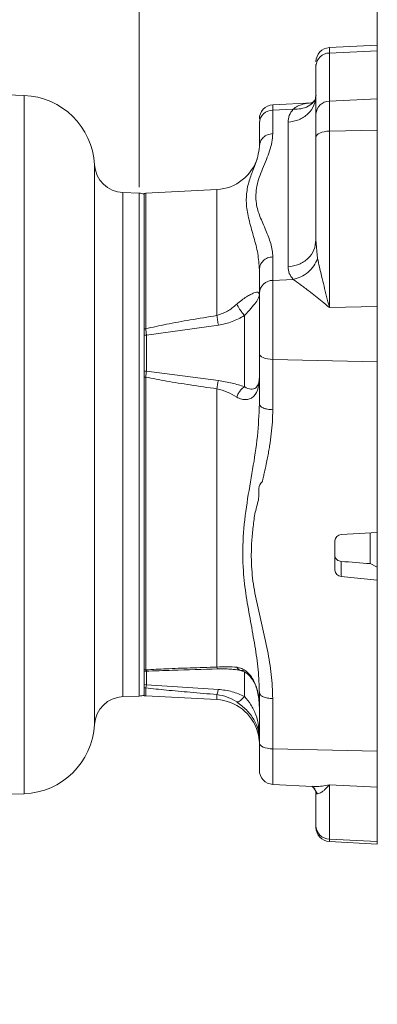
# Model space of a CAD drawing. Header units: inches. Extents: x 0.3 to 33.9, y 0.2 to 21.7.
# Tile 6 of 18: x 12.4 to 15.4, y 5.2 to 13.6. Entities that reach past the tile are written whole.
import ezdxf

# ---------------------------------------------------------------- set-up
doc = ezdxf.new("R2010")
doc.units = ezdxf.units.IN
doc.header["$MEASUREMENT"] = 0
doc.layers.add('SLD-0', color=7, linetype='Continuous', lineweight=15)
doc.styles.add('SLDTEXTSTYLE0', font='TXT', dxfattribs={"width": 0.75})
doc.dimstyles.new('SLDDIMSTYLE0', dxfattribs={"dimtxt": 0.25, "dimasz": 0.13, "dimexe": 0, "dimexo": 0.0625, "dimgap": 0.0625, "dimtad": 0, "dimtih": 1, "dimtoh": 1, "dimrnd": 1e-09, "dimzin": 12, "dimdsep": 46, "dimtxsty": 'SLDTEXTSTYLE0', "dimsah": 1, "dimcen": 0.09, "dimadec": 0, "dimazin": 3, "dimtfac": 1, "dimtofl": 0, "dimtmove": 0, "dimatfit": 3, "dimfxl": 1, "dimfrac": 2, "dimtolj": 1, "dimtzin": 12, "dimarcsym": 0})
doc.dimstyles.new('SLDDIMSTYLE2', dxfattribs={"dimtxt": 0, "dimasz": 0.13, "dimexe": 0, "dimexo": 0.0625, "dimgap": 0, "dimtad": 0, "dimtih": 1, "dimtoh": 1, "dimdec": 0, "dimrnd": 1e-09, "dimzin": 0, "dimdsep": 46, "dimtxsty": 'Standard', "dimsah": 1, "dimcen": 0.09, "dimadec": 0, "dimazin": 0, "dimtfac": 0.13, "dimtdec": 0, "dimtofl": 0, "dimtmove": 0, "dimatfit": 3, "dimfxl": 1, "dimfrac": 2, "dimtolj": 1, "dimtzin": 0, "dimarcsym": 0})

# ---------------------------------------------------------------- blocks, each defined once
blk = doc.blocks.new('_D_8')
at = {"layer": 'SLD-0'}
for p, q in [((13.3825, 12.1594), (13.3825, 14.0317)), ((10.5489, 13.9435), (10.4981, 13.9435)), ((10.4981, 13.9435), (10.4981, 13.5467)), ((11.6918, 13.9435), (11.7426, 13.9435)), ((11.7426, 13.9435), (11.7426, 13.5467)), ((8.8583, 13.9067), (10.4093, 13.9067)), ((13.3825, 13.9067), (11.8315, 13.9067)), ((10.4981, 13.5467), (10.5489, 13.5467)), ((11.7426, 13.5467), (11.6918, 13.5467))]:
    blk.add_line(p, q, dxfattribs=at)
for points in [[(8.8583, 13.9067), (8.9883, 13.8867), (8.9883, 13.9267)], [(13.3825, 13.9067), (13.2525, 13.9267), (13.2525, 13.8867)]]:
    blk.add_solid(points, dxfattribs=at)
at = {"layer": 'SLD-0', "char_height": 0.25, "attachment_point": 1, "style": 'SLDTEXTSTYLE0'}
for s, insert in [('4.52', (10.6955, 14.3166, -0.8581)), ('114.91', (10.6124, 13.8689, -0.8581))]:
    blk.add_mtext(s, dxfattribs=dict(at, insert=insert))
blk = doc.blocks.new('_D_9')
at = {"layer": 'SLD-0'}
for p, q in [((15.4013, 13.3655), (15.4013, 15.2266)), ((8.8583, 15.1016), (11.4187, 15.1016)), ((11.5583, 15.1384), (11.5075, 15.1384)), ((11.5075, 15.1384), (11.5075, 14.7415)), ((12.7012, 15.1384), (12.752, 15.1384)), ((12.752, 15.1384), (12.752, 14.7415)), ((15.4013, 15.1016), (12.8409, 15.1016)), ((11.5075, 14.7415), (11.5583, 14.7415)), ((12.752, 14.7415), (12.7012, 14.7415))]:
    blk.add_line(p, q, dxfattribs=at)
for points in [[(8.8583, 15.1016), (8.9883, 15.0816), (8.9883, 15.1216)], [(15.4013, 15.1016), (15.2713, 15.1216), (15.2713, 15.0816)]]:
    blk.add_solid(points, dxfattribs=at)
at = {"layer": 'SLD-0', "char_height": 0.25, "attachment_point": 1, "style": 'SLDTEXTSTYLE0'}
for s, insert in [('6.54', (11.705, 15.5114, -0.8581)), ('166.19', (11.6218, 15.0638, -0.8581))]:
    blk.add_mtext(s, dxfattribs=dict(at, insert=insert))

msp = doc.modelspace()

# ---------------------------------------------------------------- linework, layer by layer
at = {"color": 7, "linetype": 'Continuous', "lineweight": 15}
for p, q in [((15.4013, 13.3635), (14.995, 13.3422)), ((15.4013, 13.3155), (15.4013, 13.3635)), ((14.995, 13.296), (15.4013, 13.3155)), ((14.995, 13.296), (14.995, 12.8887)), ((15.4013, 12.9082), (15.4013, 13.3155)), ((14.8813, 13.2206), (14.8813, 13.2208)), ((14.8813, 13.2004), (14.8813, 13.1866)), ((14.8813, 13.1866), (14.8813, 12.7793)), ((12.4069, 12.9364), (8.8583, 13.0604)), ((14.8506, 12.8746), (14.515, 12.857)), ((14.995, 12.8887), (15.4013, 12.9082)), ((14.995, 12.8887), (14.995, 12.6346)), ((15.4013, 12.6439), (15.4013, 12.9082)), ((14.515, 12.813), (14.6874, 12.8213)), ((14.515, 12.813), (14.515, 12.6137)), ((14.4013, 12.7154), (14.4013, 12.7036)), ((14.4013, 12.5043), (14.4013, 12.7036)), ((14.6444, 11.4859), (14.6444, 12.7108)), ((14.995, 12.6346), (15.4013, 12.6439)), ((14.995, 12.6346), (14.995, 11.1402)), ((15.4013, 11.1495), (15.4013, 12.6439)), ((14.8813, 12.5824), (14.8813, 11.7139)), ((13.3825, 12.1094), (13.2453, 12.1142)), ((13.4263, 12.1065), (13.4263, 10.9613)), ((14.0412, 12.1399), (13.4381, 12.1083)), ((14.8813, 11.7139), (14.8952, 11.5565)), ((14.515, 11.5706), (14.515, 11.3713)), ((14.4013, 11.2619), (14.4013, 11.4611)), ((14.6874, 11.3795), (14.515, 11.3713)), ((14.515, 11.3713), (14.515, 10.7014)), ((14.995, 11.1402), (15.4013, 11.1495)), ((15.4013, 10.6825), (15.4013, 11.1495)), ((14.275, 11.073), (14.275, 10.47)), ((13.4381, 10.9621), (13.4263, 10.9613)), ((13.4263, 10.9613), (13.4263, 10.5475)), ((13.4444, 10.906), (14.0537, 10.9918)), ((13.4444, 10.906), (13.4263, 10.906)), ((13.4444, 10.6024), (13.4444, 10.906)), ((14.4013, 10.7502), (14.4013, 10.3244)), ((15.4013, 10.6825), (14.515, 10.7014)), ((14.515, 10.7014), (14.515, 10.2756)), ((15.4013, 9.2363), (15.4013, 10.6825)), ((13.4444, 10.6024), (13.4263, 10.6011)), ((14.0537, 10.5229), (13.4444, 10.6023)), ((13.4381, 10.5519), (13.4263, 10.5514)), ((13.4263, 10.5514), (13.4263, 8.0752)), ((13.4381, 8.0735), (13.4381, 10.5519)), ((14.0412, 8.0967), (14.0412, 10.4533)), ((15.096, 9.2184), (15.4013, 9.2363)), ((15.3413, 9.2328), (15.3413, 8.9697)), ((15.4013, 8.9412), (15.4013, 9.2363)), ((15.0413, 8.9183), (15.0413, 9.165)), ((15.096, 8.8626), (15.096, 8.9914)), ((15.3413, 8.9727), (15.4013, 8.9435)), ((15.4013, 8.9435), (15.4013, 8.8317)), ((15.4013, 8.8317), (15.096, 8.8626)), ((15.4013, 7.3855), (15.4013, 8.8317)), ((13.4381, 8.0735), (13.4263, 8.0752)), ((13.4444, 8.0608), (13.4263, 8.0626)), ((13.4263, 8.0626), (13.4263, 7.9215)), ((13.4428, 8.0623), (13.4444, 8.0608)), ((13.4444, 8.0608), (13.4444, 8.0608)), ((13.4444, 7.947), (13.4263, 7.9483)), ((13.4381, 7.9198), (13.4263, 7.9215)), ((13.4263, 7.9215), (13.4263, 7.8542)), ((14.0537, 7.9079), (13.4444, 7.9469)), ((13.2453, 7.8465), (13.3825, 7.8513)), ((13.4381, 7.8524), (14.0412, 7.8208)), ((14.4013, 7.879), (14.4013, 7.4532)), ((14.515, 7.8302), (14.515, 7.4044)), ((14.515, 7.4044), (15.4013, 7.3855)), ((15.4013, 7.0789), (15.4013, 7.3855)), ((14.515, 7.1037), (14.8506, 7.0861)), ((14.995, 7.0994), (15.4013, 7.0789)), ((14.995, 7.0994), (14.995, 6.6394)), ((10.91, 6.972), (12.4069, 7.0243)), ((14.8484, 7.0858), (14.8656, 7.0723)), ((14.8842, 7.0223), (14.8813, 7.0219)), ((14.8813, 7.0219), (14.8813, 6.7545)), ((15.4013, 6.6189), (15.4013, 7.0789)), ((14.995, 6.6394), (15.4013, 6.6189)), ((14.995, 6.6185), (15.4013, 6.5973)), ((15.4013, 6.5973), (15.4013, 6.6189))]:
    msp.add_line(p, q, dxfattribs=at)
at = {"color": 8, "linetype": 'Continuous', "lineweight": 15}
for p, q in [((14.995, 13.3422), (14.995, 13.296)), ((12.4069, 12.9364), (12.4069, 9.9804)), ((14.515, 12.857), (14.515, 12.813)), ((13.0044, 12.3505), (13.0044, 7.6102)), ((13.2453, 9.9804), (13.2453, 12.1142)), ((13.3825, 12.1094), (13.3825, 9.9804)), ((13.4381, 10.9622), (13.4381, 12.1083)), ((14.0412, 11.0733), (14.0412, 12.1399)), ((12.4069, 9.9804), (12.4069, 7.0243)), ((13.2453, 7.8465), (13.2453, 9.9804)), ((13.3825, 9.9804), (13.3825, 7.8513)), ((13.4444, 7.947), (13.4444, 8.0608)), ((14.275, 8.0604), (14.275, 7.8466)), ((13.4381, 7.8524), (13.4381, 7.9198)), ((14.0412, 7.8208), (14.0412, 7.8643)), ((14.515, 7.4044), (14.515, 7.1037)), ((14.8645, 7.0725), (14.8952, 7.0239)), ((14.8952, 7.0239), (14.8842, 7.0223)), ((14.995, 6.6394), (14.995, 6.6185))]:
    msp.add_line(p, q, dxfattribs=at)
at = {"color": 7, "linetype": 'Continuous', "lineweight": 15, "flags": 128}
for points in [[(14.8813, 12.5824), (14.8834, 12.5923), (14.8898, 12.6018), (14.9002, 12.6106), (14.9142, 12.6184), (14.9314, 12.6249), (14.951, 12.6299), (14.9725, 12.6332), (14.995, 12.6346)], [(14.515, 10.7014), (14.4925, 10.7028), (14.471, 10.7058), (14.4514, 10.7105), (14.4342, 10.7166), (14.4202, 10.7239), (14.4098, 10.7321), (14.4034, 10.741), (14.4013, 10.7502)], [(14.4013, 7.4532), (14.4034, 7.444), (14.4098, 7.4351), (14.4202, 7.4268), (14.4342, 7.4195), (14.4514, 7.4135), (14.471, 7.4088), (14.4925, 7.4057), (14.515, 7.4044)]]:
    msp.add_lwpolyline(points, dxfattribs=at)
at = {"color": 7, "linetype": 'Continuous', "lineweight": 15}
for centre, radius, start, end in [((15.0013, 13.2223), 0.12, 93, 180), ((14.9957, 13.1815), 0.1145, 90.34212, 177.46393), ((12.3853, 12.3168), 0.62, 3.11173, 88), ((14.5213, 12.7372), 0.12, 93, 180), ((14.9957, 12.7742), 0.1145, 90.34212, 177.46393), ((14.5157, 12.6985), 0.1145, 90.34234, 177.46401), ((13.254, 12.364), 0.25, 183.11173, 268), ((14.0213, 12.5194), 0.38, 273, 343.70234), ((13.3783, 11.9895), 0.12, 66.42182, 88), ((13.4413, 12.0484), 0.06, 93, 104.47751), ((14.5157, 11.2568), 0.1145, 90.34243, 177.46393), ((13.254, 7.5967), 0.25, 92, 176.88827), ((13.3783, 7.9712), 0.12, 272, 293.57818), ((13.4413, 7.9123), 0.06, 255.52249, 267), ((14.0213, 7.4413), 0.38, 16.29076, 87), ((12.3853, 7.6439), 0.62, 272, 356.88827), ((14.5213, 7.2235), 0.12, 180, 267), ((14.9987, 6.7568), 0.1174, 181.08712, 268.19867), ((15.0013, 6.7384), 0.12, 180, 267)]:
    msp.add_arc(centre, radius, start, end, dxfattribs=at)
for centre, major_axis, ratio, start_param, end_param in [((15.1013, 9.1637), (0.0596, -0.0076), 0.910839, 1.773187, 3.256717), ((12.8696, 9.9804), (22.8714, -1.8298), 0.035405, 4.812723, 4.823502), ((15.1013, 8.9171), (0.0596, -0.0076), 0.910839, 3.256717, 4.740247)]:
    msp.add_ellipse(centre, major_axis=major_axis, ratio=ratio, start_param=start_param, end_param=end_param, dxfattribs=at)
for points, knots in [([(14.6444, 12.7108), (14.6758, 12.7156), (14.7387, 12.725), (14.8166, 12.7783), (14.8708, 12.8521), (14.8778, 12.9099), (14.8813, 12.9389)], [0, 0, 0, 0, 0.25, 0.5, 0.75, 1, 1, 1, 1]), ([(14.8815, 12.9385), (14.8798, 12.9261), (14.8767, 12.9024), (14.869, 12.8928), (14.8654, 12.8882)], [0, 0, 0, 0, 0.5212143, 1, 1, 1, 1]), ([(14.8656, 12.8885), (14.8592, 12.8826), (14.8473, 12.8719), (14.8364, 12.8706), (14.8378, 12.8715), (14.838, 12.8717)], [0, 0, 0, 0, 0.491773, 0.907157, 1, 1, 1, 1]), ([(14.6444, 12.7108), (14.6461, 12.7298), (14.6494, 12.7668), (14.6749, 12.8034), (14.6874, 12.8213)], [0, 0, 0, 0, 0.5110099, 1, 1, 1, 1]), ([(14.8813, 12.7793), (14.8813, 12.7685), (14.8813, 12.7467), (14.8813, 12.7002), (14.8813, 12.6457), (14.8813, 12.6034), (14.8813, 12.5824)], [0, 0, 0, 0, 0.248075, 0.5, 0.751925, 1, 1, 1, 1]), ([(14.515, 12.6137), (14.5134, 12.5893), (14.5103, 12.5406), (14.4896, 12.4677), (14.4615, 12.3932), (14.4297, 12.3187), (14.3984, 12.2431), (14.3787, 12.1692), (14.3703, 12.0951), (14.3738, 12.0271), (14.3865, 11.9661), (14.4067, 11.9111), (14.431, 11.8537), (14.4562, 11.7962), (14.4796, 11.739), (14.4982, 11.684), (14.512, 11.6278), (14.514, 11.5897), (14.515, 11.5706)], [0, 0, 0, 0, 0.069493, 0.138718, 0.206223, 0.281043, 0.350236, 0.420738, 0.490363, 0.560676, 0.615215, 0.666675, 0.722248, 0.784547, 0.836805, 0.890996, 0.945429, 1, 1, 1, 1]), ([(14.515, 12.6137), (14.4999, 12.6115), (14.4697, 12.607), (14.4323, 12.5814), (14.4063, 12.5459), (14.403, 12.5182), (14.4013, 12.5043)], [0, 0, 0, 0, 0.249998, 0.499999, 0.749999, 1, 1, 1, 1]), ([(14.4013, 11.4611), (14.3981, 11.5073), (14.3917, 11.6013), (14.355, 11.7371), (14.3155, 11.8695), (14.2889, 11.9985), (14.2904, 12.1191), (14.3175, 12.2275), (14.3565, 12.3279), (14.3921, 12.4197), (14.3982, 12.4765), (14.4013, 12.5043)], [0, 0, 0, 0, 0.107005, 0.218156, 0.331689, 0.445574, 0.561865, 0.674876, 0.785608, 0.89487, 1, 1, 1, 1]), ([(14.6444, 11.4859), (14.6758, 11.4906), (14.7387, 11.5), (14.8166, 11.5533), (14.8708, 11.6271), (14.8778, 11.685), (14.8813, 11.7139)], [0, 0, 0, 0, 0.25, 0.5, 0.75, 1, 1, 1, 1]), ([(14.4013, 11.4611), (14.403, 11.475), (14.4063, 11.5028), (14.4323, 11.5382), (14.4697, 11.5638), (14.4999, 11.5683), (14.515, 11.5706)], [0, 0, 0, 0, 0.250001, 0.500001, 0.750002, 1, 1, 1, 1]), ([(14.8952, 11.5565), (14.8854, 11.5351), (14.8658, 11.4923), (14.8157, 11.4389), (14.7552, 11.3981), (14.71, 11.3857), (14.6874, 11.3796)], [0, 0, 0, 0, 0.250038, 0.499973, 0.749922, 1, 1, 1, 1]), ([(14.8952, 11.5566), (14.9001, 11.5329), (14.9101, 11.4844), (14.9288, 11.4059), (14.9492, 11.3227), (14.9715, 11.234), (14.987, 11.1722), (14.995, 11.1402)], [0, 0, 0, 0, 0.1854104, 0.3796786, 0.5800332, 0.7824813, 1, 1, 1, 1]), ([(14.6874, 11.3795), (14.6749, 11.3963), (14.6494, 11.4304), (14.6461, 11.4671), (14.6444, 11.4859)], [0, 0, 0, 0, 0.48899, 1, 1, 1, 1]), ([(14.995, 11.1402), (14.9741, 11.158), (14.9344, 11.192), (14.877, 11.2381), (14.8144, 11.2865), (14.7468, 11.3364), (14.7069, 11.3654), (14.6874, 11.3795)], [0, 0, 0, 0, 0.18386, 0.350178, 0.514194, 0.761897, 1, 1, 1, 1]), ([(14.2093, 11.1692), (14.2235, 11.1812), (14.2514, 11.2048), (14.2921, 11.2319), (14.3276, 11.2523), (14.3661, 11.2699), (14.3964, 11.2754), (14.3996, 11.258), (14.4013, 11.2491)], [0, 0, 0, 0, 0.124656, 0.244916, 0.360851, 0.485732, 0.736129, 1, 1, 1, 1]), ([(14.4013, 11.2619), (14.4013, 11.2511), (14.4013, 11.2289), (14.4013, 11.1798), (14.4013, 11.1189), (14.4013, 11.0476), (14.4013, 10.9705), (14.4013, 10.8926), (14.4013, 10.8178), (14.4013, 10.7723), (14.4013, 10.7502)], [0, 0, 0, 0, 0.116516, 0.240011, 0.368641, 0.5, 0.631359, 0.759989, 0.883484, 1, 1, 1, 1]), ([(14.4013, 11.2491), (14.4003, 11.2425), (14.3984, 11.2301), (14.3755, 11.1879), (14.3333, 11.1373), (14.294, 11.094), (14.275, 11.073)], [0, 0, 0, 0, 0.2883763, 0.5456608, 0.7797273, 1, 1, 1, 1]), ([(14.2093, 11.1692), (14.184, 11.1474), (14.1342, 11.1045), (14.0718, 11.0836), (14.0412, 11.0733)], [0, 0, 0, 0, 0.507862, 1, 1, 1, 1]), ([(14.275, 11.073), (14.2679, 11.0819), (14.2538, 11.0997), (14.2295, 11.1343), (14.217, 11.156), (14.2093, 11.1692)], [0, 0, 0, 0, 0.2806773, 0.5612246, 1, 1, 1, 1]), ([(13.4381, 10.9622), (13.4964, 10.9747), (13.6213, 11.0016), (13.8225, 11.0381), (13.9655, 11.0611), (14.0412, 11.0733)], [0, 0, 0, 0, 0.2918471, 0.6251142, 1, 1, 1, 1]), ([(14.0412, 11.0733), (14.0433, 11.0604), (14.0474, 11.0346), (14.0516, 11.0061), (14.0537, 10.9918)], [0, 0, 0, 0, 0.5, 1, 1, 1, 1]), ([(14.0537, 10.9918), (14.0935, 10.9999), (14.1716, 11.0157), (14.241, 11.0541), (14.275, 11.073)], [0, 0, 0, 0, 0.509364, 1, 1, 1, 1]), ([(13.4263, 10.9612), (13.4263, 10.9552), (13.4263, 10.9435), (13.4263, 10.9247), (13.4263, 10.9123), (13.4263, 10.906)], [0, 0, 0, 0, 0.3498784, 0.6710516, 1, 1, 1, 1]), ([(13.4381, 10.9621), (13.4392, 10.9531), (13.4413, 10.9353), (13.4434, 10.9158), (13.4444, 10.906)], [0, 0, 0, 0, 0.501901, 1, 1, 1, 1]), ([(13.4263, 10.6011), (13.4263, 10.5959), (13.4263, 10.5861), (13.4263, 10.5692), (13.4263, 10.5574), (13.4263, 10.5514)], [0, 0, 0, 0, 0.350014, 0.67112, 1, 1, 1, 1]), ([(13.4444, 10.6023), (13.4434, 10.5948), (13.4413, 10.5797), (13.4392, 10.5612), (13.4381, 10.5519)], [0, 0, 0, 0, 0.498098, 1, 1, 1, 1]), ([(14.0412, 10.4533), (13.9655, 10.4639), (13.8225, 10.484), (13.6213, 10.5163), (13.4964, 10.5405), (13.4381, 10.5519)], [0, 0, 0, 0, 0.374884, 0.708151, 1, 1, 1, 1]), ([(14.0412, 10.4533), (14.0433, 10.467), (14.0474, 10.4942), (14.0516, 10.5133), (14.0537, 10.5229)], [0, 0, 0, 0, 0.5, 1, 1, 1, 1]), ([(14.275, 10.47), (14.2408, 10.4812), (14.1715, 10.5038), (14.0934, 10.5164), (14.0537, 10.5229)], [0, 0, 0, 0, 0.492475, 1, 1, 1, 1]), ([(14.4013, 10.5548), (14.3996, 10.5218), (14.3964, 10.4576), (14.366, 10.3976), (14.3275, 10.369), (14.2921, 10.3594), (14.2514, 10.3621), (14.2235, 10.3757), (14.2093, 10.3826)], [0, 0, 0, 0, 0.264292, 0.514646, 0.639427, 0.755184, 0.875411, 1, 1, 1, 1]), ([(14.3891, 10.4871), (14.3909, 10.4896), (14.4021, 10.5042), (14.4017, 10.5318), (14.4013, 10.5548)], [0, 0, 0, 0, 0.166315, 1, 1, 1, 1]), ([(14.2093, 10.3826), (14.1839, 10.3976), (14.1341, 10.4271), (14.0717, 10.4447), (14.0412, 10.4533)], [0, 0, 0, 0, 0.509707, 1, 1, 1, 1]), ([(14.2093, 10.3826), (14.2139, 10.3933), (14.2231, 10.4147), (14.2455, 10.448), (14.2638, 10.4617), (14.275, 10.47)], [0, 0, 0, 0, 0.280677, 0.561225, 1, 1, 1, 1]), ([(14.4013, 10.3244), (14.3975, 10.2329), (14.3897, 10.0462), (14.3449, 9.7675), (14.2934, 9.4856), (14.2589, 9.1975), (14.2594, 8.9322), (14.2882, 8.694), (14.3272, 8.4832), (14.3643, 8.2768), (14.3943, 8.076), (14.399, 7.9435), (14.4013, 7.879)], [0, 0, 0, 0, 0.106744, 0.217597, 0.330845, 0.44636, 0.563299, 0.653182, 0.742623, 0.829413, 0.916912, 1, 1, 1, 1]), ([(14.515, 10.2756), (14.5143, 10.2418), (14.513, 10.1738), (14.5032, 10.0712), (14.4914, 9.9868), (14.4799, 9.9194), (14.4704, 9.8687), (14.4587, 9.8112), (14.4469, 9.7575), (14.4371, 9.7145), (14.4316, 9.6906), (14.4287, 9.6781), (14.4272, 9.6717), (14.4264, 9.6684), (14.426, 9.6668), (14.4258, 9.666), (14.4257, 9.6655), (14.4257, 9.6653), (14.4257, 9.6652), (14.4257, 9.6652), (14.4257, 9.6652), (14.4257, 9.6651), (14.4257, 9.6651), (14.4257, 9.6651), (14.4257, 9.6651), (14.3884, 9.6364), (14.4089, 9.5378), (14.3659, 9.4238), (14.3502, 9.3007), (14.3364, 9.1784), (14.331, 9.0275), (14.3393, 8.8497), (14.3776, 8.6458), (14.4261, 8.4431), (14.4713, 8.2393), (14.5071, 8.0347), (14.5124, 7.8983), (14.515, 7.8302)], [0, 0, 0, 0, 0.041065, 0.082543, 0.125027, 0.144654, 0.165532, 0.187665, 0.215922, 0.23235, 0.24114, 0.245679, 0.247984, 0.249146, 0.249729, 0.250021, 0.250167, 0.25024, 0.250277, 0.250295, 0.250304, 0.250309, 0.250311, 0.250312, 0.250313, 0.250313, 0.302007, 0.350548, 0.400984, 0.451124, 0.500452, 0.584043, 0.666292, 0.750032, 0.834677, 0.917424, 1, 1, 1, 1]), ([(14.515, 10.2756), (14.4999, 10.2766), (14.4697, 10.2786), (14.4323, 10.2901), (14.4063, 10.3059), (14.403, 10.3182), (14.4013, 10.3244)], [0, 0, 0, 0, 0.249998, 0.499999, 0.749999, 1, 1, 1, 1]), ([(15.096, 8.9914), (15.0894, 8.9925), (15.0761, 8.9946), (15.0591, 9.005), (15.0469, 9.0193), (15.0418, 9.0332), (15.0414, 9.0415), (15.0413, 9.044)], [0, 0, 0, 0, 0.226376, 0.452727, 0.679719, 0.907567, 1, 1, 1, 1]), ([(13.4381, 8.0735), (13.4964, 8.0765), (13.6213, 8.0827), (13.8225, 8.0902), (13.9655, 8.0945), (14.0412, 8.0967)], [0, 0, 0, 0, 0.2918471, 0.6251142, 1, 1, 1, 1]), ([(14.2093, 8.0958), (14.184, 8.0977), (14.1342, 8.1013), (14.0718, 8.0983), (14.0412, 8.0967)], [0, 0, 0, 0, 0.5078618, 1, 1, 1, 1]), ([(14.2093, 8.0958), (14.2235, 8.0929), (14.2514, 8.0871), (14.2921, 8.0615), (14.3276, 8.0251), (14.3661, 7.964), (14.3964, 7.8701), (14.3996, 7.7951), (14.4013, 7.7566)], [0, 0, 0, 0, 0.124656, 0.244915, 0.360851, 0.485732, 0.736129, 1, 1, 1, 1]), ([(14.275, 8.0726), (14.2679, 8.07), (14.2538, 8.0647), (14.2295, 8.0694), (14.217, 8.0858), (14.2093, 8.0958)], [0, 0, 0, 0, 0.280677, 0.561224, 1, 1, 1, 1]), ([(13.4263, 8.0752), (13.4263, 8.0725), (13.4263, 8.0674), (13.4263, 8.0632), (13.4263, 8.0629), (13.4263, 8.0627)], [0, 0, 0, 0, 0.3498777, 0.671051, 1, 1, 1, 1]), ([(13.4375, 8.0612), (13.5133, 8.0643), (13.7177, 8.0726), (13.9219, 8.0779), (14.0504, 8.0813)], [0, 0, 0, 0, 0.370653, 1, 1, 1, 1]), ([(14.0504, 8.0813), (14.0723, 8.0815), (14.1134, 8.082), (14.1666, 8.079), (14.2093, 8.0742), (14.2324, 8.0697), (14.2429, 8.0676)], [0, 0, 0, 0, 0.304241, 0.572741, 0.803581, 1, 1, 1, 1]), ([(14.2429, 8.0676), (14.2524, 8.0648), (14.2712, 8.0592), (14.3014, 8.0393), (14.3302, 8.0101), (14.3556, 7.9715), (14.3763, 7.925), (14.3967, 7.853), (14.3994, 7.7956), (14.4013, 7.7566)], [0, 0, 0, 0, 0.113508, 0.226597, 0.34221, 0.462236, 0.587813, 0.719558, 1, 1, 1, 1]), ([(13.4263, 7.9484), (13.4263, 7.9442), (13.4263, 7.9361), (13.4263, 7.9271), (13.4263, 7.9234), (13.4263, 7.9216)], [0, 0, 0, 0, 0.350013, 0.67112, 1, 1, 1, 1]), ([(13.4444, 7.947), (13.4434, 7.9409), (13.4413, 7.9287), (13.4392, 7.9228), (13.4381, 7.9198)], [0, 0, 0, 0, 0.4981049, 1, 1, 1, 1]), ([(14.0412, 7.8643), (13.9654, 7.8706), (13.8224, 7.8825), (13.6212, 7.9008), (13.4964, 7.9137), (13.4381, 7.9198)], [0, 0, 0, 0, 0.375028, 0.708295, 1, 1, 1, 1]), ([(14.0412, 7.8643), (14.0433, 7.8684), (14.0474, 7.8765), (14.0516, 7.8974), (14.0537, 7.9079)], [0, 0, 0, 0, 0.499999, 1, 1, 1, 1]), ([(14.2093, 7.801), (14.1839, 7.8167), (14.1341, 7.8475), (14.0717, 7.8588), (14.0412, 7.8643)], [0, 0, 0, 0, 0.509707, 1, 1, 1, 1]), ([(14.275, 7.8466), (14.2408, 7.8622), (14.1715, 7.8939), (14.0934, 7.9032), (14.0537, 7.9079)], [0, 0, 0, 0, 0.4924749, 1, 1, 1, 1]), ([(14.2093, 7.801), (14.2139, 7.8013), (14.2231, 7.8019), (14.2455, 7.8153), (14.2638, 7.8348), (14.275, 7.8466)], [0, 0, 0, 0, 0.280677, 0.561226, 1, 1, 1, 1]), ([(14.275, 7.8466), (14.2751, 7.8465), (14.2758, 7.8457), (14.2947, 7.8257), (14.334, 7.7779), (14.3756, 7.6912), (14.3984, 7.592), (14.4003, 7.5295), (14.4013, 7.4964)], [0, 0, 0, 0, 0.001092, 0.008883, 0.221408, 0.454858, 0.71139, 1, 1, 1, 1]), ([(14.515, 7.8302), (14.4999, 7.8312), (14.4697, 7.8332), (14.4323, 7.8446), (14.4063, 7.8604), (14.403, 7.8728), (14.4013, 7.879)], [0, 0, 0, 0, 0.249998, 0.499999, 0.749999, 1, 1, 1, 1]), ([(14.4013, 7.4964), (14.3996, 7.5192), (14.3964, 7.5637), (14.366, 7.6372), (14.3275, 7.6941), (14.2921, 7.7345), (14.2514, 7.7713), (14.2235, 7.791), (14.2093, 7.801)], [0, 0, 0, 0, 0.26429, 0.514644, 0.639425, 0.755183, 0.875411, 1, 1, 1, 1]), ([(14.3856, 7.5478), (14.3865, 7.5455), (14.3977, 7.5134), (14.3995, 7.4838), (14.4013, 7.4564)], [0, 0, 0, 0, 0.0723198, 1, 1, 1, 1]), ([(14.4013, 7.4532), (14.4013, 7.4321), (14.4013, 7.3887), (14.4013, 7.3316), (14.4013, 7.2826), (14.4013, 7.2469), (14.4013, 7.2263), (14.4013, 7.2253), (14.4013, 7.2249)], [0, 0, 0, 0, 0.1589632, 0.3274487, 0.5029384, 0.6821524, 0.8613667, 1, 1, 1, 1]), ([(14.8952, 7.0239), (14.9001, 7.0247), (14.9101, 7.0264), (14.9288, 7.0368), (14.9492, 7.0522), (14.9715, 7.0726), (14.987, 7.0903), (14.995, 7.0994)], [0, 0, 0, 0, 0.18539, 0.379715, 0.580057, 0.782464, 1, 1, 1, 1]), ([(14.8654, 7.0725), (14.869, 7.0679), (14.8767, 7.0583), (14.8798, 7.0346), (14.8815, 7.0222)], [0, 0, 0, 0, 0.478786, 1, 1, 1, 1]), ([(14.8813, 6.7545), (14.8813, 6.748), (14.8813, 6.741), (14.8813, 6.7407), (14.8813, 6.7406)], [0, 0, 0, 0, 0.924629, 1, 1, 1, 1])]:
    msp.add_open_spline(points, degree=3, knots=knots, dxfattribs=at)
at = {"color": 8, "linetype": 'Continuous', "lineweight": 15}
for points, knots in [([(14.6874, 12.8213), (14.7101, 12.821), (14.7554, 12.8203), (14.8149, 12.8442), (14.8529, 12.869), (14.8648, 12.8885), (14.866, 12.8905)], [0, 0, 0, 0, 0.32161, 0.643067, 0.964519, 1, 1, 1, 1]), ([(14.6874, 12.8213), (14.6995, 12.8299), (14.7245, 12.8475), (14.7714, 12.8636), (14.8139, 12.8725), (14.8414, 12.8735), (14.8503, 12.8738)], [0, 0, 0, 0, 0.270385, 0.555637, 0.856101, 1, 1, 1, 1]), ([(14.275, 10.47), (14.2751, 10.47), (14.2758, 10.4695), (14.2947, 10.4582), (14.3336, 10.4467), (14.3734, 10.4557), (14.3841, 10.4772), (14.3891, 10.4871)], [0, 0, 0, 0, 0.001638, 0.013519, 0.338639, 0.695698, 1, 1, 1, 1]), ([(14.0412, 8.0967), (14.0433, 8.0904), (14.0463, 8.0811), (14.0493, 8.0827), (14.0502, 8.0832)], [0, 0, 0, 0, 0.6914286, 1, 1, 1, 1]), ([(13.4381, 8.0735), (13.4392, 8.0695), (13.4407, 8.0635), (13.4423, 8.0626), (13.4428, 8.0623)], [0, 0, 0, 0, 0.678139, 1, 1, 1, 1]), ([(14.8506, 7.0869), (14.8594, 7.0863), (14.886, 7.0845), (14.9345, 7.0879), (14.9742, 7.0954), (14.995, 7.0994)], [0, 0, 0, 0, 0.188082, 0.573768, 1, 1, 1, 1])]:
    msp.add_open_spline(points, degree=3, knots=knots, dxfattribs=at)

# ---------------------------------------------------------------- dimensions: what is measured, and where the dimension line sits
at = {"layer": 'SLD-0'}
for base, p2, picture, middle in [((13.3825, 13.9067), (13.3825, 12.1094), '_D_8', (11.1204, 13.9067)), ((15.4013, 15.1016), (15.4013, 13.3155), '_D_9', (12.1298, 15.1016))]:
    dim = msp.add_linear_dim(base=base, p1=(8.8583, 16.2639), p2=p2, dimstyle='SLDDIMSTYLE0', dxfattribs=at)
    dim.commit()
    dim.dimension.update_dxf_attribs({"geometry": picture, "text_midpoint": middle, "dimtype": 160})

# ---------------------------------------------------------------- leaders
msp.add_leader([(11.532, 5.4869), (12.6666, 4.4299), (12.9166, 4.4299)], dimstyle='SLDDIMSTYLE2', dxfattribs=at)

doc.saveas('drawing.dxf')
